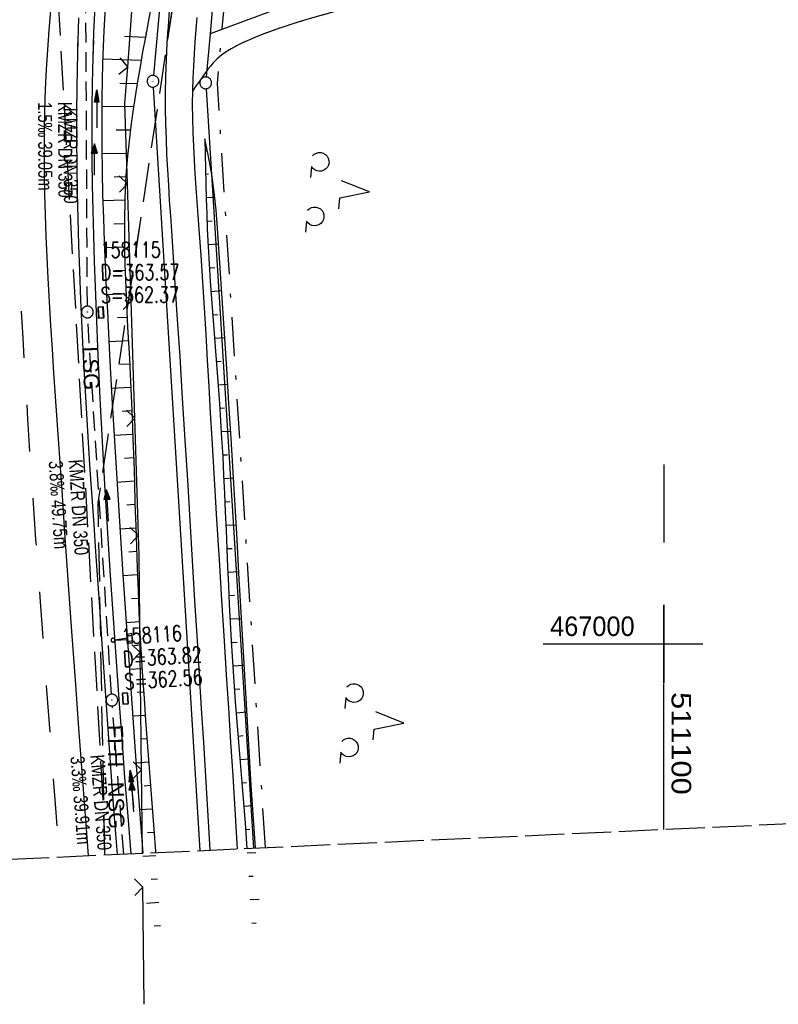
# Model space of a CAD drawing. Extents: x 510579 to 511204, y 466954 to 468018.
# Tile 3 of 48: x 511018 to 511115, y 466954 to 467080. Entities that reach past the tile are written whole.
import ezdxf

# ---------------------------------------------------------------- set-up
doc = ezdxf.new("R2010")
doc.units = 0
doc.header["$LTSCALE"] = 10
doc.header["$MEASUREMENT"] = 0
for name, pattern in [('AUSGEZOGEN', [0]), ('LT00', [0]), ('LT02', [0.4, 0.2, -0.2]), ('LT05', [0.7, 0.5, -0.2]), ('LT08', [0.42, 0.2, -0.1, 0.02, -0.1]), ('LT11', [0.3, 0.2, -0.1]), ('LT14', [0.6, 0.5, -0.1]), ('STRICHLINIE2', [0.375, 0.25, -0.125])]:
    doc.linetypes.add(name, pattern=pattern)
doc.layers.get('0').update_dxf_attribs({"linetype": 'LT00'})
for name, color, linetype in [('--EK_FBR', 1, 'LT00'), ('--EK_Halt-Pfeil', 4, 'LT00'), ('--EK_Haltung', 7, 'STRICHLINIE2'), ('--EK_Haltung-Text', 140, 'LT00'), ('--EK_Schacht-Text', 5, 'LT00'), ('--EL_DFK_AB_L', 21, 'LT00'), ('--EL_DFK_AB_P', 7, 'LT00'), ('--EL_Halt-Pfeil', 4, 'LT00'), ('--EL_Haltung', 182, 'STRICHLINIE2'), ('--EL_Haltung-Text', 182, 'LT00'), ('DFK_AB_L', 21, 'LT00'), ('DFK_AB_P', 7, 'LT00'), ('DFK_GZPKT', 250, 'LT00'), ('DFK_KATASTER', 250, 'LT00'), ('DFK_NUTZUNG', 250, 'LT00'), ('FFH', 61, 'LT05'), ('FFH_TEXT', 61, 'LT00'), ('GEMEINDEGRENZE', 3, 'LT08'), ('LSG', 61, 'LT05'), ('LSG_TEXT', 61, 'LT00'), ('NSG', 61, 'LT05'), ('NSG_TEXT', 61, 'LT00'), ('PFEIL', 140, 'AUSGEZOGEN'), ('V100_AFBR_BAB', 250, 'LT00'), ('V100_BOESCH', 250, 'LT00'), ('V100_BOSCHUNG', 250, 'LT00'), ('V100_FELDWEG', 250, 'LT11'), ('V100_GRABEN', 250, 'LT00'), ('V100_KA_PRUF', 182, 'LT00'), ('V100_LD_MARK', 250, 'LT00'), ('V100_LG_MARK', 250, 'LT02'), ('V100_RASTER', 250, 'LT00'), ('V100_SCHILD_K', 1, 'LT00'), ('V100_SINKK', 182, 'LT00'), ('V100_ZAUN', 40, 'LT00'), ('V101_AFBR_BAB', 250, 'LT00'), ('V101_BOESCH', 250, 'LT00'), ('V101_BOSCHUNG', 250, 'LT00'), ('V101_FELDWEG', 250, 'LT11'), ('V101_GRABEN', 250, 'LT00'), ('V101_KA_PRUF', 182, 'LT00'), ('V101_LD_MARK', 250, 'LT00'), ('V101_LG_MARK', 250, 'LT02'), ('V101_RASTER', 250, 'LT00'), ('V101_SCHILD_K', 1, 'LT00'), ('V101_SINKK', 182, 'LT00'), ('V101_ZAUN', 40, 'LT00')]:
    doc.layers.add(name, color=color, linetype=linetype)
doc.layers.add('-BLATT_100-RAND', color=7, linetype='LT14', plot=False)
doc.styles.add('Beschrift', font='ARIAL.TTF')
doc.styles.add('Haltungsbeschriftung', font='ARIAL.TTF', dxfattribs={"width": 0.75})
doc.styles.add('schachtbeschriftung', font='romans.shx', dxfattribs={"width": 0.75, "height": 2})
doc.styles.get("Standard").update_dxf_attribs({"font": 'ARIAL.TTF'})

# ---------------------------------------------------------------- blocks, each defined once
blk = doc.blocks.new('SYMB7010')
at = {"color": 0, "linetype": 'ByBlock'}
for points in [[(-0.031408, 0.499213), (-0.093728, 0.49134), (-0.15457, 0.475719), (-0.212975, 0.452595), (-0.268021, 0.422333), (-0.31884, 0.385411), (-0.36463, 0.342411), (-0.40467, 0.29401), (-0.438329, 0.240973), (-0.465074, 0.184136), (-0.484486, 0.124395), (-0.496256, 0.062692), (-0.5002, 0)], [(-0.5002, 0), (-0.496256, -0.062692), (-0.484486, -0.124395), (-0.465075, -0.184136), (-0.438329, -0.240973), (-0.404671, -0.29401), (-0.36463, -0.342411), (-0.31884, -0.385411), (-0.268021, -0.422333), (-0.212975, -0.452595), (-0.154571, -0.475719), (-0.093728, -0.49134), (-0.031408, -0.499213), (0.031408, -0.499213)], [(0.5002, 0), (0.496256, 0.062692), (0.484485, 0.124395), (0.465074, 0.184136), (0.438329, 0.240973), (0.40467, 0.29401), (0.36463, 0.342411), (0.31884, 0.385411), (0.268021, 0.422333), (0.212975, 0.452595), (0.15457, 0.475719), (0.093728, 0.49134), (0.031408, 0.499213), (-0.031408, 0.499213)], [(0.031408, -0.499213), (0.093728, -0.491341), (0.15457, -0.475719), (0.212975, -0.452595), (0.268021, -0.422333), (0.31884, -0.385411), (0.36463, -0.342411), (0.404671, -0.294011), (0.438329, -0.240974), (0.465075, -0.184136), (0.484486, -0.124395), (0.496256, -0.062692), (0.500201, 0)]]:
    blk.add_lwpolyline(points, dxfattribs=at)
blk = doc.blocks.new('SYMB0003')
at = {"color": 0, "linetype": 'ByBlock'}
for p, q in [((-0.015712, 0), (0.010166, 0.012015)), ((0, -0.021257), (-0.015712, 0)), ((0.010166, 0.012015), (0, -0.021257))]:
    blk.add_line(p, q, dxfattribs=at)
for points in [[(-0.031395, 0.499013), (-0.093691, 0.491144), (-0.154509, 0.475528), (-0.21289, 0.452414), (-0.267913, 0.422164), (-0.318712, 0.385257), (-0.364484, 0.342274), (-0.404509, 0.293893), (-0.438154, 0.240877), (-0.464888, 0.184062), (-0.484292, 0.124345), (-0.496058, 0.062667), (-0.5, 0)], [(-0.5, 0), (-0.496058, -0.062667), (-0.484292, -0.124345), (-0.464888, -0.184062), (-0.438154, -0.240877), (-0.404509, -0.293893), (-0.364485, -0.342274), (-0.318712, -0.385257), (-0.267914, -0.422164), (-0.21289, -0.452414), (-0.154509, -0.475529), (-0.093691, -0.491144), (-0.031395, -0.499014), (0.031395, -0.499014)], [(0.5, 0), (0.496057, 0.062667), (0.484292, 0.124345), (0.464888, 0.184062), (0.438153, 0.240877), (0.404509, 0.293893), (0.364484, 0.342274), (0.318712, 0.385257), (0.267913, 0.422164), (0.21289, 0.452414), (0.154509, 0.475528), (0.093691, 0.491144), (0.031395, 0.499013), (-0.031395, 0.499013)], [(0.031395, -0.499014), (0.093691, -0.491144), (0.154509, -0.475529), (0.21289, -0.452414), (0.267914, -0.422164), (0.318712, -0.385257), (0.364485, -0.342274), (0.404509, -0.293893), (0.438154, -0.240877), (0.464889, -0.184062), (0.484292, -0.124345), (0.496058, -0.062667), (0.5, 0)]]:
    blk.add_lwpolyline(points, dxfattribs=at)
blk = doc.blocks.new('Pfreil3')
at = {"layer": 'PFEIL'}
blk.add_hatch(color=256, dxfattribs=at).paths.add_polyline_path([(-1.55, 0.27), (-1.55, -0.27), (0, 0)])
for p, q in [((-1.55, 0), (-4.83, 0)), ((-1.55, -0.27), (-1.55, 0.27)), ((-1.55, 0.27), (0, 0)), ((0, 0), (-1.55, -0.27))]:
    blk.add_line(p, q, dxfattribs=at)
blk = doc.blocks.new('SYMB1263')
at = {"color": 0, "linetype": 'ByBlock'}
for p, q in [((0.014231, 0.098982), (-0.014231, 0.098982)), ((-0.014231, -0.098982), (0.014232, -0.098982))]:
    blk.add_line(p, q, dxfattribs=at)
for points in [[(0, 0.1), (0, 0.75), (0.18, 0.75), (0.18, 1), (-0.18, 1), (-0.18, 0.75), (0, 0.75)], [(-0.014231, 0.098982), (-0.041542, 0.090963), (-0.065486, 0.075575), (-0.084125, 0.054064), (-0.095949, 0.028173), (-0.1, 0)], [(-0.1, 0), (-0.095949, -0.028173), (-0.084125, -0.054064), (-0.065486, -0.075575), (-0.041541, -0.090963), (-0.014231, -0.098982)], [(0.1, 0), (0.095949, 0.028173), (0.084125, 0.054064), (0.065486, 0.075575), (0.041541, 0.090963), (0.014231, 0.098982)], [(0.014232, -0.098982), (0.041542, -0.090963), (0.065486, -0.075575), (0.084125, -0.054064), (0.095949, -0.028173), (0.1, 0)]]:
    blk.add_lwpolyline(points, dxfattribs=at)
blk = doc.blocks.new('SYMB0024')
at = {"color": 0, "linetype": 'ByBlock'}
for p, q in [((-0.5, 0.5), (0, 0)), ((0, 0), (0.5, 0.5))]:
    blk.add_line(p, q, dxfattribs=at)
blk = doc.blocks.new('SYMB0652')
at = {"color": 0, "linetype": 'ByBlock'}
blk.add_lwpolyline([(-0.15, -0.075), (0.15, -0.075), (0.15, 0.075), (-0.15, 0.075), (-0.15, -0.075)], dxfattribs=at)
blk = doc.blocks.new('SYMB0070')
at = {"color": 0, "linetype": 'ByBlock'}
for p, q in [((-0.5, 0), (0.2, 0)), ((0.5, 0), (0.2, 0.1)), ((0.2, 0.1), (0.2, 0)), ((0.468, 0), (0.21, 0.086)), ((0.21, 0.086), (0.21, -0.086)), ((0.21, -0.086), (0.468, 0)), ((0.22, -0.072), (0.437, 0)), ((0.23, -0.058), (0.405, 0)), ((0.24, -0.045), (0.374, 0)), ((0.342, 0), (0.25, 0.031)), ((0.25, 0.031), (0.25, -0.031)), ((0.25, -0.031), (0.342, 0)), ((0.26, -0.017), (0.31, 0)), ((0.27, -0.003), (0.279, 0))]:
    blk.add_line(p, q, dxfattribs=at)
for points in [[(0.2, 0), (0.2, -0.1), (0.5, 0)], [(0.437, 0), (0.22, 0.072), (0.22, -0.072)], [(0.405, 0), (0.23, 0.058), (0.23, -0.058)], [(0.374, 0), (0.24, 0.045), (0.24, -0.045)], [(0.31, 0), (0.26, 0.017), (0.26, -0.017)], [(0.279, 0), (0.27, 0.003), (0.27, -0.003)]]:
    blk.add_lwpolyline(points, dxfattribs=at)
blk = doc.blocks.new('SYMB7201')
at = {"color": 0, "linetype": 'ByBlock'}
for p, q in [((0, 0.385), (-0.11, 0.015)), ((-0.255, -0.385), (-0.115, -0.385)), ((0.445, -0.385), (0.585, -0.385))]:
    blk.add_line(p, q, dxfattribs=at)
for points in [[(0.25, 0.015), (0.11, 0.015), (0, 0.385)], [(-0.393816, -0.383308), (-0.416239, -0.362945), (-0.432849, -0.337617), (-0.442589, -0.308936), (-0.444836, -0.27873), (-0.439449, -0.248923), (-0.426769, -0.221415), (-0.407606, -0.197958), (-0.38318, -0.180047), (-0.355047, -0.168823), (-0.325, -0.165), (-0.294953, -0.168823), (-0.26682, -0.180047), (-0.242394, -0.197959), (-0.223231, -0.221415), (-0.210551, -0.248923), (-0.205164, -0.27873), (-0.207411, -0.308936), (-0.21715, -0.337617), (-0.233761, -0.362945), (-0.256184, -0.383308)], [(0.306185, -0.383308), (0.283761, -0.362945), (0.267151, -0.337617), (0.257411, -0.308936), (0.255164, -0.27873), (0.260552, -0.248923), (0.273231, -0.221415), (0.292394, -0.197958), (0.31682, -0.180047), (0.344953, -0.168823), (0.375, -0.165), (0.405047, -0.168823), (0.43318, -0.180047), (0.457606, -0.197959), (0.476769, -0.221415), (0.489449, -0.248923), (0.494836, -0.27873), (0.492589, -0.308936), (0.48285, -0.337617), (0.466239, -0.362945), (0.443816, -0.383308)]]:
    blk.add_lwpolyline(points, dxfattribs=at)

msp = doc.modelspace()

# ---------------------------------------------------------------- linework, layer by layer
at = {"layer": '--EK_FBR'}
for points in [[(511025.07, 467080.1), (511024.93, 467075.64), (511024.85, 467071.17), (511024.82, 467067.82), (511024.82, 467064.46), (511024.85, 467061.11), (511024.91, 467057.75), (511024.98, 467054.4), (511025.08, 467051.05), (511025.2, 467047.69), (511025.35, 467044.03), (511025.51, 467040.38), (511025.69, 467036.72), (511025.89, 467033.06), (511026.1, 467029.41), (511026.33, 467025.75), (511026.55, 467022.25), (511026.78, 467018.75), (511027.02, 467015.25), (511027.26, 467011.75), (511027.5, 467008.25), (511027.75, 467004.75), (511028, 467001.25), (511028.29, 466997), (511028.59, 466992.74), (511028.88, 466988.49), (511029.19, 466984.24), (511029.49, 466979.99), (511029.82, 466975.63), (511030.01, 466973.07)], [(511024.97, 467076.87), (511024.93, 467075.64), (511024.85, 467071.17), (511024.82, 467067.82), (511024.82, 467064.46), (511024.85, 467061.11), (511024.91, 467057.75), (511024.98, 467054.4), (511025.08, 467051.05), (511025.2, 467047.69), (511025.35, 467044.03), (511025.51, 467040.38), (511025.69, 467036.72), (511025.89, 467033.06), (511026.1, 467029.41), (511026.33, 467025.75), (511026.55, 467022.25), (511026.78, 467018.75), (511027.02, 467015.25), (511027.26, 467011.75), (511027.5, 467008.25), (511027.75, 467004.75), (511028, 467001.25), (511028.29, 466997), (511028.59, 466992.74), (511028.88, 466988.49), (511029.19, 466984.24), (511029.49, 466979.99), (511029.82, 466975.63), (511030.01, 466973.07)]]:
    msp.add_lwpolyline(points, dxfattribs=at)
at = {"layer": '--EK_Haltung'}
for p, q in [((511026.21, 467043.2), (511026.03, 467080.76)), ((511029.3, 466993.55), (511026.26, 467041.7)), ((511030.88, 466973.11), (511029.4, 466992.05))]:
    msp.add_line(p, q, dxfattribs=at)
at = {"layer": '--EL_DFK_AB_L'}
for p, q in [((511037.33, 467102.26), (511034.68, 467072.72)), ((511040.66, 466973.55), (511034.66, 467071.22))]:
    msp.add_line(p, q, dxfattribs=at)
at = {"layer": '--EL_Haltung'}
for p, q in [((511026.21, 467043.2), (511026.03, 467080.76)), ((511029.3, 466993.55), (511026.26, 467041.7)), ((511030.88, 466973.11), (511029.4, 466992.05))]:
    msp.add_line(p, q, dxfattribs=at)
at = {"layer": '-BLATT_100-RAND'}
msp.add_lwpolyline([(510578.53, 467878.41), (510620.74, 466954.37), (511204.13, 466981.02), (511161.92, 467905.06), (510578.53, 467878.41)], dxfattribs=at)
at = {"layer": 'DFK_AB_L'}
for p, q in [((511037.33, 467102.26), (511034.68, 467072.72)), ((511040.66, 466973.55), (511034.66, 467071.22))]:
    msp.add_line(p, q, dxfattribs=at)
at = {"layer": 'DFK_KATASTER'}
for p, q in [((511113.64, 467104.67), (511041.92, 467078.05)), ((511042.27, 467082.04), (511041.92, 467078.05)), ((511041.92, 467078.05), (511041.43, 467072.52)), ((511041.41, 467071.02), (511047.5, 466973.87))]:
    msp.add_line(p, q, dxfattribs=at)
at = {"layer": 'FFH', "flags": 128}
msp.add_lwpolyline([(511028.44, 466972.99), (511027.6, 467018.05), (511038.22, 467088.67), (511064.68, 467164.6), (511095.68, 467210.45), (511114.92, 467246.01), (511126.12, 467286.46), (511133.42, 467321.8), (511124.57, 467369.41), (511172.76, 467347.67), (511187.37, 467347.94)], dxfattribs=at)
at = {"layer": 'GEMEINDEGRENZE', "ltscale": 2.5, "flags": 128}
msp.add_lwpolyline([(511049, 466973.93), (511042.86, 467071.75), (511045.56, 467102.02), (511049.94, 467123.71), (511055.91, 467143.39), (511064.27, 467161.5), (511075.33, 467176.93), (511101.46, 467204.13), (511113.31, 467216.45), (511123.77, 467230.31), (511124.66, 467235.7), (511137.25, 467267.42), (511140.11, 467282.01), (511141.46, 467305.98), (511137.64, 467322.05), (511135.3, 467327.92), (511128.46, 467343.86), (511143, 467349.67), (511146.3, 467350.99), (511162.09, 467343.26), (511183.64, 467332.82), (511188.11, 467331.92)], dxfattribs=at)
at = {"layer": 'LSG', "flags": 128}
msp.add_lwpolyline([(511028.44, 466972.99), (511028.34, 466978.08), (511018.87, 467147.48), (511017.13, 467385.28), (511031.01, 467728.06), (511042.32, 467899.59)], dxfattribs=at)
at = {"layer": 'NSG', "flags": 128}
msp.add_lwpolyline([(511028.44, 466972.99), (511027.6, 467018.05), (511038.23, 467088.67), (511064.68, 467164.6), (511095.68, 467210.45), (511114.93, 467246.01), (511126.12, 467286.46), (511133.42, 467321.8), (511124.57, 467369.41), (511172.76, 467347.68), (511187.37, 467347.95)], dxfattribs=at)
at = {"layer": 'V100_AFBR_BAB'}
for points in [[(511036.69, 467081.07), (511036.54, 467078.96), (511036.4, 467076.85), (511036.3, 467074.73), (511036.22, 467072.61), (511036.19, 467070.5), (511036.19, 467068.53), (511036.22, 467066.56), (511036.28, 467064.59), (511036.36, 467062.62), (511036.46, 467060.66), (511036.58, 467058.69), (511036.7, 467056.72), (511036.84, 467054.75), (511036.97, 467052.79), (511037.33, 467047.44), (511037.68, 467042.09), (511038.03, 467036.75), (511038.36, 467031.41), (511038.69, 467026.06), (511039.01, 467020.93), (511039.32, 467015.79), (511039.63, 467010.66), (511039.94, 467005.52), (511040.25, 467000.39), (511040.52, 466996.05), (511040.79, 466991.71), (511041.06, 466987.38), (511041.33, 466983.04), (511041.6, 466978.7), (511041.86, 466974.36), (511041.91, 466973.61)], [(511025.07, 467080.1), (511024.93, 467075.64), (511024.85, 467071.17), (511024.82, 467067.82), (511024.82, 467064.46), (511024.85, 467061.11), (511024.91, 467057.75), (511024.98, 467054.4), (511025.08, 467051.05), (511025.2, 467047.69), (511025.35, 467044.03), (511025.51, 467040.38), (511025.69, 467036.72), (511025.89, 467033.06), (511026.1, 467029.41), (511026.33, 467025.75), (511026.55, 467022.25), (511026.78, 467018.75), (511027.02, 467015.25), (511027.26, 467011.75), (511027.5, 467008.25), (511027.75, 467004.75), (511028, 467001.25), (511028.29, 466997), (511028.59, 466992.74), (511028.88, 466988.49), (511029.19, 466984.24), (511029.49, 466979.99), (511029.82, 466975.63), (511030.01, 466973.07)], [(511045.44, 466973.77), (511045.4, 466974.47), (511045.14, 466978.79), (511044.87, 466983.11), (511044.59, 466987.43), (511044.32, 466991.76), (511044.04, 466996.08), (511043.76, 467000.4), (511043.44, 467005.57), (511043.11, 467010.73), (511042.79, 467015.89), (511042.48, 467021.06), (511042.17, 467026.22), (511041.98, 467029.57), (511041.79, 467032.92), (511041.6, 467036.27), (511041.4, 467039.62), (511041.2, 467042.97), (511040.99, 467046.32), (511040.77, 467049.67), (511040.53, 467053.03), (511040.4, 467054.8), (511040.27, 467056.58), (511040.14, 467058.36), (511040.02, 467060.13), (511039.91, 467061.91), (511039.82, 467063.69), (511039.75, 467065.47), (511039.71, 467067.24), (511039.69, 467069.02), (511039.71, 467070.79), (511039.75, 467072.35), (511039.82, 467073.91), (511039.91, 467075.47), (511040.01, 467077.03), (511040.13, 467078.59), (511040.25, 467080.15)]]:
    msp.add_lwpolyline(points, dxfattribs=at)
at = {"layer": 'V100_BOESCH'}
for points in [[(511034.33, 467081.43), (511033.98, 467079.53), (511033.64, 467077.63), (511033.29, 467075.73), (511032.96, 467073.83), (511032.63, 467071.93), (511032.32, 467070.02), (511032.04, 467068.12), (511031.78, 467066.21), (511031.55, 467064.31), (511031.35, 467062.4), (511031.19, 467060.48), (511031.07, 467058.5), (511030.99, 467056.5), (511030.95, 467054.51), (511030.95, 467052.51), (511030.97, 467050.51), (511031.02, 467048.51), (511031.09, 467046.51), (511031.17, 467044.51), (511031.27, 467042.51), (511031.37, 467040.5), (511031.48, 467038.5), (511031.59, 467036.49), (511031.69, 467034.49), (511031.82, 467031.72), (511031.94, 467028.96), (511032.04, 467026.19), (511032.14, 467023.43), (511032.23, 467020.67), (511032.31, 467017.9), (511032.4, 467015.14), (511032.49, 467012.38), (511032.59, 467009.63), (511032.7, 467006.87), (511032.82, 467004.11), (511032.95, 467001.35), (511033.11, 466998.57), (511033.28, 466995.78), (511033.47, 466992.99), (511033.66, 466990.21), (511033.87, 466987.42), (511034.08, 466984.63), (511034.29, 466981.85), (511034.5, 466979.06), (511034.71, 466976.28), (511034.92, 466973.49), (511034.93, 466973.29)], [(511041.25, 467064.6), (511041.28, 467062.68), (511041.32, 467060.76), (511041.37, 467058.84), (511041.42, 467056.93), (511041.49, 467055.01), (511041.56, 467053.09), (511041.67, 467050.85), (511041.8, 467048.62), (511041.94, 467046.39), (511042.09, 467044.15), (511042.26, 467041.92), (511042.43, 467039.69), (511042.6, 467037.46), (511042.77, 467035.23), (511042.94, 467033), (511043.11, 467030.76), (511043.26, 467028.53), (511043.4, 467026.3), (511043.54, 467023.94), (511043.66, 467021.59), (511043.77, 467019.23), (511043.87, 467016.88), (511043.97, 467014.52), (511044.06, 467012.16), (511044.16, 467009.81), (511044.26, 467007.45), (511044.37, 467005.09), (511044.49, 467002.74), (511044.62, 467000.38), (511044.78, 466997.79), (511044.96, 466995.2), (511045.15, 466992.61), (511045.35, 466990.01), (511045.56, 466987.42), (511045.77, 466984.83), (511045.98, 466982.24), (511046.19, 466979.65), (511046.4, 466977.06), (511046.59, 466974.47), (511046.63, 466973.83)], [(511047.74, 466973.88), (511047.69, 466974.5), (511047.44, 466978.2), (511047.2, 466981.9), (511046.96, 466985.6), (511046.74, 466989.3), (511046.52, 466993.01), (511046.31, 466996.71), (511046.1, 467000.41), (511045.86, 467004.72), (511045.61, 467009.03), (511045.37, 467013.34), (511045.12, 467017.65), (511044.87, 467021.95), (511044.61, 467026.26), (511044.34, 467030.75), (511044.05, 467035.23), (511043.77, 467039.72), (511043.47, 467044.2), (511043.18, 467048.68), (511042.89, 467053.17), (511042.71, 467055.47), (511042.46, 467057.77), (511042.13, 467060.06), (511041.73, 467062.34), (511041.25, 467064.6)]]:
    msp.add_lwpolyline(points, dxfattribs=at)
at = {"layer": 'V100_BOSCHUNG'}
for p, q in [((511030.96, 467077.74), (511033.63, 467077.61)), ((511028.17, 467074.83), (511033.1, 467074.66)), ((511030.35, 467071.75), (511032.59, 467071.7)), ((511028.05, 467068.77), (511032.13, 467068.73)), ((511029.88, 467065.75), (511031.72, 467065.76)), ((511028.07, 467062.73), (511031.39, 467062.77)), ((511041.27, 467063.1), (511041.57, 467063.11)), ((511029.63, 467059.75), (511031.14, 467059.78)), ((511041.34, 467060.1), (511041.73, 467060.11)), ((511041.42, 467057.1), (511042.53, 467057.14)), ((511028.2, 467056.71), (511031, 467056.79)), ((511029.62, 467053.74), (511030.95, 467053.79)), ((511041.52, 467054.09), (511042.17, 467054.12)), ((511028.4, 467050.69), (511030.97, 467050.79)), ((511041.66, 467051.09), (511043.02, 467051.17)), ((511041.83, 467048.09), (511042.52, 467048.14)), ((511029.79, 467047.75), (511031.04, 467047.8)), ((511028.67, 467044.69), (511031.16, 467044.81)), ((511042.03, 467045.09), (511043.41, 467045.19)), ((511042.24, 467042.1), (511042.92, 467042.15)), ((511030.06, 467041.75), (511031.3, 467041.81)), ((511028.97, 467038.69), (511031.47, 467038.82)), ((511042.47, 467039.1), (511043.8, 467039.21)), ((511030.38, 467035.76), (511031.63, 467035.82)), ((511042.7, 467036.11), (511043.35, 467036.16)), ((511042.93, 467033.12), (511044.18, 467033.22)), ((511029.29, 467032.7), (511031.77, 467032.83)), ((511030.68, 467029.77), (511031.9, 467029.84)), ((511043.15, 467030.13), (511043.76, 467030.18)), ((511029.64, 467026.7), (511032.02, 467026.84)), ((511043.35, 467027.15), (511044.55, 467027.22)), ((511043.53, 467024.16), (511044.13, 467024.19)), ((511030.97, 467023.77), (511032.12, 467023.85)), ((511030, 467020.7), (511032.22, 467020.85)), ((511043.68, 467021.17), (511044.91, 467021.22)), ((511043.82, 467018.17), (511044.45, 467018.2)), ((511031.25, 467017.78), (511032.31, 467017.85)), ((511030.37, 467014.72), (511032.41, 467014.85)), ((511043.94, 467015.18), (511045.26, 467015.23)), ((511031.54, 467011.79), (511032.51, 467011.85)), ((511044.06, 467012.18), (511044.75, 467012.21)), ((511044.19, 467009.18), (511045.6, 467009.24)), ((511030.76, 467008.73), (511032.62, 467008.85)), ((511031.85, 467005.79), (511032.74, 467005.85)), ((511044.32, 467006.18), (511045.04, 467006.21)), ((511031.17, 467002.74), (511032.88, 467002.86)), ((511044.47, 467003.18), (511045.94, 467003.26)), ((511032.2, 466999.8), (511033.03, 466999.86)), ((511044.63, 467000.18), (511045.37, 467000.22)), ((511031.58, 466996.76), (511033.21, 466996.86)), ((511044.82, 466997.18), (511046.28, 466997.27)), ((511045.03, 466994.18), (511045.74, 466994.23)), ((511032.6, 466993.82), (511033.41, 466993.87)), ((511032.01, 466990.77), (511033.61, 466990.88)), ((511045.26, 466991.19), (511046.62, 466991.29)), ((511033.03, 466987.83), (511033.83, 466987.89)), ((511045.5, 466988.2), (511046.15, 466988.25)), ((511045.74, 466985.21), (511046.98, 466985.3)), ((511032.44, 466984.79), (511034.06, 466984.89)), ((511033.47, 466981.85), (511034.29, 466981.9)), ((511045.99, 466982.22), (511046.58, 466982.26)), ((511032.88, 466978.8), (511034.51, 466978.91)), ((511046.23, 466979.23), (511047.37, 466979.31)), ((511033.92, 466975.87), (511034.74, 466975.92)), ((511046.46, 466976.24), (511047.01, 466976.28))]:
    msp.add_line(p, q, dxfattribs=at)
at = {"layer": 'V100_FELDWEG', "flags": 128}
msp.add_lwpolyline([(511108.27, 467099.77), (511106.24, 467098.91), (511104.22, 467098.05), (511102.19, 467097.2), (511100.16, 467096.36), (511098.12, 467095.54), (511096.08, 467094.73), (511094.03, 467093.94), (511092.43, 467093.34), (511090.83, 467092.75), (511089.23, 467092.17), (511087.63, 467091.6), (511086.02, 467091.02), (511084.42, 467090.45), (511082.81, 467089.86), (511081.21, 467089.27), (511079.51, 467088.63), (511077.82, 467087.97), (511076.12, 467087.31), (511074.42, 467086.65), (511072.73, 467085.99), (511071.03, 467085.34), (511069.34, 467084.69), (511067.63, 467084.05), (511065.93, 467083.44), (511064.22, 467082.84), (511062.5, 467082.27), (511060.77, 467081.73), (511059.49, 467081.34), (511058.2, 467080.97), (511056.91, 467080.61), (511055.62, 467080.24), (511054.32, 467079.87), (511053.04, 467079.48), (511051.75, 467079.08), (511050.47, 467078.65), (511049.19, 467078.19), (511047.93, 467077.69), (511046.67, 467077.16), (511045.98, 467076.84), (511045.3, 467076.5), (511044.63, 467076.13), (511044, 467075.74), (511043.39, 467075.31), (511042.82, 467074.83), (511042.3, 467074.31), (511041.96, 467073.91), (511041.64, 467073.5), (511041.34, 467073.08), (511041.03, 467072.65), (511040.59, 467072.02), (511040.15, 467071.41), (511039.71, 467070.79)], dxfattribs=at)
at = {"layer": 'V100_GRABEN'}
for points in [[(511031.8, 466973.15), (511031.42, 466977.93), (511031.03, 466982.91), (511030.65, 466987.89), (511030.28, 466992.88), (511029.88, 466998.37), (511029.5, 467003.87), (511029.13, 467009.37), (511028.79, 467014.87), (511028.46, 467020.38), (511028.16, 467025.88), (511027.87, 467031.39), (511027.61, 467036.9), (511027.38, 467042.41), (511027.25, 467045.67), (511027.13, 467048.92), (511027.03, 467052.18), (511026.94, 467055.44), (511026.88, 467058.7), (511026.83, 467061.96), (511026.81, 467065.21), (511026.82, 467068.47), (511026.87, 467071.72), (511026.94, 467074.98), (511027.05, 467078.23), (511027.2, 467081.48)], [(511028.49, 467081.41), (511028.32, 467078.42), (511028.2, 467075.43), (511028.11, 467072.44), (511028.06, 467069.45), (511028.05, 467066.45), (511028.06, 467063.45), (511028.11, 467060.46), (511028.17, 467057.46), (511028.27, 467054.46), (511028.37, 467051.46), (511028.5, 467048.46), (511028.63, 467045.47), (511028.78, 467042.47), (511029.06, 467036.96), (511029.36, 467031.46), (511029.68, 467025.96), (511030.01, 467020.46), (511030.36, 467014.97), (511030.71, 467009.47), (511031.08, 467003.98), (511031.46, 466998.49), (511031.85, 466993), (511032.42, 466985.02), (511033.01, 466977.05), (511033.3, 466973.22)]]:
    msp.add_lwpolyline(points, dxfattribs=at)
at = {"layer": 'V100_LD_MARK'}
msp.add_lwpolyline([(511026.35, 466972.9), (511026.05, 466976.87), (511025.59, 466983.05), (511025.13, 466989.22), (511024.68, 466995.39), (511024.24, 467001.57), (511023.81, 467007.58), (511023.39, 467013.59), (511022.97, 467019.6), (511022.55, 467025.6), (511022.34, 467028.63), (511022.13, 467031.66), (511021.93, 467034.68), (511021.73, 467037.71), (511021.54, 467040.73), (511021.36, 467043.76), (511021.2, 467046.79), (511021.07, 467049.48), (511020.95, 467052.16), (511020.86, 467054.85), (511020.78, 467057.54), (511020.73, 467060.22), (511020.71, 467062.91), (511020.73, 467065.59), (511020.78, 467068.28), (511020.87, 467070.96), (511020.99, 467073.48), (511021.15, 467076.01), (511021.33, 467078.53), (511021.55, 467081.04)], dxfattribs=at)
at = {"layer": 'V100_LG_MARK', "ltscale": 3, "flags": 128}
msp.add_lwpolyline([(511017.75, 467042.57), (511017.95, 467039.12), (511018.15, 467035.67), (511018.36, 467032.21), (511018.57, 467028.76), (511018.78, 467025.31), (511019.04, 467021.32), (511019.31, 467017.33), (511019.59, 467013.34), (511019.87, 467009.35), (511020.16, 467005.36), (511020.46, 467001.37), (511021, 466994.09), (511021.54, 466986.8), (511022.09, 466979.52), (511022.51, 466974.11), (511022.61, 466972.73)], dxfattribs=at)
at = {"layer": 'V100_RASTER'}
for p, q in [((511100, 466995), (511100, 467005)), ((511095, 467000), (511105, 467000)), ((511100, 466976.26), (511100, 466994.92))]:
    msp.add_line(p, q, dxfattribs=at)
at = {"layer": 'V100_ZAUN'}
for p, q in [((511031.38, 467073.84), (511032.47, 467088.8)), ((511031.82, 467043.86), (511031.35, 467058.85)), ((511032.29, 467028.87), (511031.82, 467043.86)), ((511032.75, 467013.88), (511032.29, 467028.87)), ((511033.14, 466983.88), (511032.97, 466998.88)), ((511033.26, 466973.21), (511033.14, 466983.88))]:
    msp.add_line(p, q, dxfattribs=at)
for points in [[(511031.35, 467058.85), (511031.03, 467069.11), (511031.38, 467073.84)], [(511032.97, 466998.88), (511032.83, 467011.36), (511032.75, 467013.88)]]:
    msp.add_lwpolyline(points, dxfattribs=at)
at = {"layer": 'V101_AFBR_BAB'}
for points in [[(511036.52, 467078.68), (511036.4, 467076.85), (511036.3, 467074.73), (511036.22, 467072.61), (511036.19, 467070.5), (511036.19, 467068.53), (511036.22, 467066.56), (511036.28, 467064.59), (511036.36, 467062.62), (511036.46, 467060.66), (511036.58, 467058.69), (511036.7, 467056.72), (511036.84, 467054.75), (511036.97, 467052.79), (511037.33, 467047.44), (511037.68, 467042.09), (511038.03, 467036.75), (511038.36, 467031.41), (511038.69, 467026.06), (511039.01, 467020.93), (511039.32, 467015.79), (511039.63, 467010.66), (511039.94, 467005.52), (511040.25, 467000.39), (511040.52, 466996.05), (511040.79, 466991.71), (511041.06, 466987.38), (511041.33, 466983.04), (511041.6, 466978.7), (511041.86, 466974.36), (511041.91, 466973.61)], [(511045.44, 466973.77), (511045.4, 466974.47), (511045.14, 466978.79), (511044.87, 466983.11), (511044.59, 466987.43), (511044.32, 466991.76), (511044.04, 466996.08), (511043.76, 467000.4), (511043.44, 467005.57), (511043.11, 467010.73), (511042.79, 467015.89), (511042.48, 467021.06), (511042.17, 467026.22), (511041.98, 467029.57), (511041.79, 467032.92), (511041.6, 467036.27), (511041.4, 467039.62), (511041.2, 467042.97), (511040.99, 467046.32), (511040.77, 467049.67), (511040.53, 467053.03), (511040.4, 467054.8), (511040.27, 467056.58), (511040.14, 467058.36), (511040.02, 467060.13), (511039.91, 467061.91), (511039.82, 467063.69), (511039.75, 467065.47), (511039.71, 467067.24), (511039.69, 467069.02), (511039.71, 467070.79), (511039.75, 467072.35), (511039.82, 467073.91), (511039.91, 467075.47), (511040.01, 467077.03), (511040.13, 467078.59), (511040.18, 467079.25)], [(511024.97, 467076.87), (511024.93, 467075.64), (511024.85, 467071.17), (511024.82, 467067.82), (511024.82, 467064.46), (511024.85, 467061.11), (511024.91, 467057.75), (511024.98, 467054.4), (511025.08, 467051.05), (511025.2, 467047.69), (511025.35, 467044.03), (511025.51, 467040.38), (511025.69, 467036.72), (511025.89, 467033.06), (511026.1, 467029.41), (511026.33, 467025.75), (511026.55, 467022.25), (511026.78, 467018.75), (511027.02, 467015.25), (511027.26, 467011.75), (511027.5, 467008.25), (511027.75, 467004.75), (511028, 467001.25), (511028.29, 466997), (511028.59, 466992.74), (511028.88, 466988.49), (511029.19, 466984.24), (511029.49, 466979.99), (511029.82, 466975.63), (511030.01, 466973.07)]]:
    msp.add_lwpolyline(points, dxfattribs=at)
at = {"layer": 'V101_BOESCH'}
for points in [[(511033.75, 467078.24), (511033.64, 467077.63), (511033.29, 467075.73), (511032.96, 467073.83), (511032.63, 467071.93), (511032.32, 467070.02), (511032.04, 467068.12), (511031.78, 467066.21), (511031.55, 467064.31), (511031.35, 467062.4), (511031.19, 467060.48), (511031.07, 467058.5), (511030.99, 467056.5), (511030.95, 467054.51), (511030.95, 467052.51), (511030.97, 467050.51), (511031.02, 467048.51), (511031.09, 467046.51), (511031.17, 467044.51), (511031.27, 467042.51), (511031.37, 467040.5), (511031.48, 467038.5), (511031.59, 467036.49), (511031.69, 467034.49), (511031.82, 467031.72), (511031.94, 467028.96), (511032.04, 467026.19), (511032.14, 467023.43), (511032.23, 467020.67), (511032.31, 467017.9), (511032.4, 467015.14), (511032.49, 467012.38), (511032.59, 467009.63), (511032.7, 467006.87), (511032.82, 467004.11), (511032.95, 467001.35), (511033.11, 466998.57), (511033.28, 466995.78), (511033.47, 466992.99), (511033.66, 466990.21), (511033.87, 466987.42), (511034.08, 466984.63), (511034.29, 466981.85), (511034.5, 466979.06), (511034.71, 466976.28), (511034.92, 466973.49), (511034.93, 466973.29)], [(511041.25, 467064.6), (511041.28, 467062.68), (511041.32, 467060.76), (511041.37, 467058.84), (511041.42, 467056.93), (511041.49, 467055.01), (511041.56, 467053.09), (511041.67, 467050.85), (511041.8, 467048.62), (511041.94, 467046.39), (511042.09, 467044.15), (511042.26, 467041.92), (511042.43, 467039.69), (511042.6, 467037.46), (511042.77, 467035.23), (511042.94, 467033), (511043.11, 467030.76), (511043.26, 467028.53), (511043.4, 467026.3), (511043.54, 467023.94), (511043.66, 467021.59), (511043.77, 467019.23), (511043.87, 467016.88), (511043.97, 467014.52), (511044.06, 467012.16), (511044.16, 467009.81), (511044.26, 467007.45), (511044.37, 467005.09), (511044.49, 467002.74), (511044.62, 467000.38), (511044.78, 466997.79), (511044.96, 466995.2), (511045.15, 466992.61), (511045.35, 466990.01), (511045.56, 466987.42), (511045.77, 466984.83), (511045.98, 466982.24), (511046.19, 466979.65), (511046.4, 466977.06), (511046.59, 466974.47), (511046.63, 466973.83)], [(511047.74, 466973.88), (511047.69, 466974.5), (511047.44, 466978.2), (511047.2, 466981.9), (511046.96, 466985.6), (511046.74, 466989.3), (511046.52, 466993.01), (511046.31, 466996.71), (511046.1, 467000.41), (511045.86, 467004.72), (511045.61, 467009.03), (511045.37, 467013.34), (511045.12, 467017.65), (511044.87, 467021.95), (511044.61, 467026.26), (511044.34, 467030.75), (511044.05, 467035.23), (511043.77, 467039.72), (511043.47, 467044.2), (511043.18, 467048.68), (511042.89, 467053.17), (511042.71, 467055.47), (511042.46, 467057.77), (511042.13, 467060.06), (511041.73, 467062.34), (511041.25, 467064.6)]]:
    msp.add_lwpolyline(points, dxfattribs=at)
at = {"layer": 'V101_BOSCHUNG'}
for p, q in [((511030.96, 467077.74), (511033.63, 467077.61)), ((511028.17, 467074.83), (511033.1, 467074.66)), ((511030.35, 467071.75), (511032.59, 467071.7)), ((511028.05, 467068.77), (511032.13, 467068.73)), ((511029.88, 467065.75), (511031.72, 467065.76)), ((511028.07, 467062.73), (511031.39, 467062.77)), ((511041.27, 467063.1), (511041.57, 467063.11)), ((511029.63, 467059.75), (511031.14, 467059.78)), ((511041.34, 467060.1), (511041.73, 467060.11)), ((511041.42, 467057.1), (511042.53, 467057.14)), ((511028.2, 467056.71), (511031, 467056.79)), ((511029.62, 467053.74), (511030.95, 467053.79)), ((511041.52, 467054.09), (511042.17, 467054.12)), ((511028.4, 467050.69), (511030.97, 467050.79)), ((511041.66, 467051.09), (511043.02, 467051.17)), ((511041.83, 467048.09), (511042.52, 467048.14)), ((511029.79, 467047.75), (511031.04, 467047.8)), ((511028.67, 467044.69), (511031.16, 467044.81)), ((511042.03, 467045.09), (511043.41, 467045.19)), ((511042.24, 467042.1), (511042.92, 467042.15)), ((511030.06, 467041.75), (511031.3, 467041.81)), ((511028.97, 467038.69), (511031.47, 467038.82)), ((511042.47, 467039.1), (511043.8, 467039.21)), ((511030.38, 467035.76), (511031.63, 467035.82)), ((511042.7, 467036.11), (511043.35, 467036.16)), ((511042.93, 467033.12), (511044.18, 467033.22)), ((511029.29, 467032.7), (511031.77, 467032.83)), ((511030.68, 467029.77), (511031.9, 467029.84)), ((511043.15, 467030.13), (511043.76, 467030.18)), ((511029.64, 467026.7), (511032.02, 467026.84)), ((511043.35, 467027.15), (511044.55, 467027.22)), ((511043.53, 467024.16), (511044.13, 467024.19)), ((511030.97, 467023.77), (511032.12, 467023.85)), ((511030, 467020.7), (511032.22, 467020.85)), ((511043.68, 467021.17), (511044.91, 467021.22)), ((511043.82, 467018.17), (511044.45, 467018.2)), ((511031.25, 467017.78), (511032.31, 467017.85)), ((511030.37, 467014.72), (511032.41, 467014.85)), ((511043.94, 467015.18), (511045.26, 467015.23)), ((511031.54, 467011.79), (511032.51, 467011.85)), ((511044.06, 467012.18), (511044.75, 467012.21)), ((511044.19, 467009.18), (511045.6, 467009.24)), ((511030.76, 467008.73), (511032.62, 467008.85)), ((511031.85, 467005.79), (511032.74, 467005.85)), ((511044.32, 467006.18), (511045.04, 467006.21)), ((511031.17, 467002.74), (511032.88, 467002.86)), ((511044.47, 467003.18), (511045.94, 467003.26)), ((511032.2, 466999.8), (511033.03, 466999.86)), ((511044.63, 467000.18), (511045.37, 467000.22)), ((511031.58, 466996.76), (511033.21, 466996.86)), ((511044.82, 466997.18), (511046.28, 466997.27)), ((511045.03, 466994.18), (511045.74, 466994.23)), ((511032.6, 466993.82), (511033.41, 466993.87)), ((511032.01, 466990.77), (511033.61, 466990.88)), ((511045.26, 466991.19), (511046.62, 466991.29)), ((511033.03, 466987.83), (511033.83, 466987.89)), ((511045.5, 466988.2), (511046.15, 466988.25)), ((511045.74, 466985.21), (511046.98, 466985.3)), ((511032.44, 466984.79), (511034.06, 466984.89)), ((511033.47, 466981.85), (511034.29, 466981.9)), ((511045.99, 466982.22), (511046.58, 466982.26)), ((511032.88, 466978.8), (511034.51, 466978.91)), ((511046.23, 466979.23), (511047.37, 466979.31)), ((511033.92, 466975.87), (511034.74, 466975.92)), ((511046.46, 466976.24), (511047.01, 466976.28)), ((511033.32, 466972.82), (511034.96, 466972.93)), ((511046.68, 466973.25), (511047.78, 466973.32)), ((511046.88, 466970.26), (511047.44, 466970.29)), ((511034.36, 466969.88), (511035.17, 466969.94)), ((511033.78, 466966.83), (511035.37, 466966.95)), ((511047.07, 466967.27), (511048.22, 466967.33)), ((511034.78, 466963.9), (511035.56, 466963.96)), ((511047.25, 466964.27), (511047.84, 466964.31))]:
    msp.add_line(p, q, dxfattribs=at)
at = {"layer": 'V101_FELDWEG', "flags": 128}
msp.add_lwpolyline([(511065.13, 467083.16), (511064.22, 467082.84), (511062.5, 467082.27), (511060.77, 467081.73), (511059.49, 467081.34), (511058.2, 467080.97), (511056.91, 467080.61), (511055.62, 467080.24), (511054.32, 467079.87), (511053.04, 467079.48), (511051.75, 467079.08), (511050.47, 467078.65), (511049.19, 467078.19), (511047.93, 467077.69), (511046.67, 467077.16), (511045.98, 467076.84), (511045.3, 467076.5), (511044.63, 467076.13), (511044, 467075.74), (511043.39, 467075.31), (511042.82, 467074.83), (511042.3, 467074.31), (511041.96, 467073.91), (511041.64, 467073.5), (511041.34, 467073.08), (511041.03, 467072.65), (511040.59, 467072.02), (511040.15, 467071.41), (511039.71, 467070.79)], dxfattribs=at)
at = {"layer": 'V101_GRABEN'}
for points in [[(511031.8, 466973.15), (511031.42, 466977.93), (511031.03, 466982.91), (511030.65, 466987.89), (511030.28, 466992.88), (511029.88, 466998.37), (511029.5, 467003.87), (511029.13, 467009.37), (511028.79, 467014.87), (511028.46, 467020.38), (511028.16, 467025.88), (511027.87, 467031.39), (511027.61, 467036.9), (511027.38, 467042.41), (511027.25, 467045.67), (511027.13, 467048.92), (511027.03, 467052.18), (511026.94, 467055.44), (511026.88, 467058.7), (511026.83, 467061.96), (511026.81, 467065.21), (511026.82, 467068.47), (511026.87, 467071.72), (511026.94, 467074.98), (511027.02, 467077.19)], [(511028.28, 467077.39), (511028.2, 467075.43), (511028.11, 467072.44), (511028.06, 467069.45), (511028.05, 467066.45), (511028.06, 467063.45), (511028.11, 467060.46), (511028.17, 467057.46), (511028.27, 467054.46), (511028.37, 467051.46), (511028.5, 467048.46), (511028.63, 467045.47), (511028.78, 467042.47), (511029.06, 467036.96), (511029.36, 467031.46), (511029.68, 467025.96), (511030.01, 467020.46), (511030.36, 467014.97), (511030.71, 467009.47), (511031.08, 467003.98), (511031.46, 466998.49), (511031.85, 466993), (511032.42, 466985.02), (511033.01, 466977.05), (511033.3, 466973.22)]]:
    msp.add_lwpolyline(points, dxfattribs=at)
at = {"layer": 'V101_LD_MARK'}
msp.add_lwpolyline([(511026.35, 466972.9), (511026.05, 466976.87), (511025.59, 466983.05), (511025.13, 466989.22), (511024.68, 466995.39), (511024.24, 467001.57), (511023.81, 467007.58), (511023.39, 467013.59), (511022.97, 467019.6), (511022.55, 467025.6), (511022.34, 467028.63), (511022.13, 467031.66), (511021.93, 467034.68), (511021.73, 467037.71), (511021.54, 467040.73), (511021.36, 467043.76), (511021.2, 467046.79), (511021.07, 467049.48), (511020.95, 467052.16), (511020.86, 467054.85), (511020.78, 467057.54), (511020.73, 467060.22), (511020.71, 467062.91), (511020.73, 467065.59), (511020.78, 467068.28), (511020.87, 467070.96), (511020.99, 467073.48), (511021.15, 467076.01), (511021.17, 467076.27)], dxfattribs=at)
at = {"layer": 'V101_LG_MARK', "ltscale": 3, "flags": 128}
msp.add_lwpolyline([(511017.75, 467042.57), (511017.95, 467039.12), (511018.15, 467035.67), (511018.36, 467032.21), (511018.57, 467028.76), (511018.78, 467025.31), (511019.04, 467021.32), (511019.31, 467017.33), (511019.59, 467013.34), (511019.87, 467009.35), (511020.16, 467005.36), (511020.46, 467001.37), (511021, 466994.09), (511021.54, 466986.8), (511022.09, 466979.52), (511022.51, 466974.11), (511022.61, 466972.73)], dxfattribs=at)
at = {"layer": 'V101_RASTER'}
for p, q in [((511100, 467022.96), (511100, 467012.96)), ((511100, 467005), (511100, 466995)), ((511084.55, 467000), (511103.6, 467000))]:
    msp.add_line(p, q, dxfattribs=at)
at = {"layer": 'V101_ZAUN'}
for p, q in [((511031.38, 467073.84), (511031.68, 467077.92)), ((511031.82, 467043.86), (511031.35, 467058.85)), ((511032.29, 467028.87), (511031.82, 467043.86)), ((511032.75, 467013.88), (511032.29, 467028.87)), ((511033.14, 466983.88), (511032.97, 466998.88)), ((511033.26, 466973.21), (511033.14, 466983.88)), ((511033.48, 466953.88), (511033.31, 466968.88))]:
    msp.add_line(p, q, dxfattribs=at)
for points in [[(511031.35, 467058.85), (511031.03, 467069.11), (511031.38, 467073.84)], [(511032.97, 466998.88), (511032.83, 467011.36), (511032.75, 467013.88)]]:
    msp.add_lwpolyline(points, dxfattribs=at)

# ---------------------------------------------------------------- block references
at = {"layer": '--EK_Halt-Pfeil', "yscale": 4, "zscale": 4}
for p, xscale, rotation in [((511027.12, 467061.98), 3.99999999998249, 90.27020000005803), ((511028.78, 467017.69), 4.000000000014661, 93.61426000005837), ((511032, 466980.51), 4.000000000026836, 94.45374000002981)]:
    msp.add_blockref('SYMB0070', p, dxfattribs=dict(at, xscale=xscale, rotation=rotation))
at = {"layer": '--EL_DFK_AB_P', "xscale": 1.500000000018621, "yscale": 1.5, "zscale": 1.5, "rotation": 264.7377099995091}
msp.add_blockref('SYMB0003', (511034.61, 467071.97), dxfattribs=at)
at = {"layer": '--EL_Halt-Pfeil', "yscale": 4, "zscale": 4}
for p, xscale, rotation in [((511027.12, 467061.98), 3.99999999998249, 90.27020000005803), ((511028.78, 467017.69), 4.000000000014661, 93.61426000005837), ((511032, 466980.51), 4.000000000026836, 94.45374000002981)]:
    msp.add_blockref('SYMB0070', p, dxfattribs=dict(at, xscale=xscale, rotation=rotation))
at = {"layer": 'DFK_AB_P', "xscale": 1.500000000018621, "yscale": 1.5, "zscale": 1.5, "rotation": 264.7377099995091}
msp.add_blockref('SYMB0003', (511034.61, 467071.97), dxfattribs=at)
at = {"layer": 'DFK_GZPKT', "xscale": 1.500000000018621, "yscale": 1.5, "zscale": 1.5, "rotation": 264.7377099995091}
msp.add_blockref('SYMB7010', (511041.36, 467071.77), dxfattribs=at)
at = {"layer": 'DFK_NUTZUNG', "xscale": 10.00000000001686, "yscale": 10, "zscale": 10, "rotation": 264.7377100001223}
for p in [(511058.49, 467058.16), (511062.88, 466990.21)]:
    msp.add_blockref('SYMB7201', p, dxfattribs=at)
at = {"layer": 'PFEIL'}
for p, rotation in [((511027.42, 467070.86), 89.83559954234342), ((511031.69, 466983.85), 95.28598413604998)]:
    msp.add_blockref('Pfreil3', p, dxfattribs=dict(at, rotation=rotation))
at = {"layer": 'V100_KA_PRUF', "xscale": 1.499999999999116, "yscale": 1.5, "zscale": 1.5, "rotation": 272.6154099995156}
for p in [(511026.21, 467042.45), (511029.35, 466992.8)]:
    msp.add_blockref('SYMB0003', p, dxfattribs=at)
at = {"layer": 'V100_SCHILD_K', "xscale": 2.499999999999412, "yscale": 2.5, "zscale": 2.5, "rotation": 272.6154099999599}
msp.add_blockref('SYMB1263', (511029.49, 467000.47), dxfattribs=at)
at = {"layer": 'V100_SINKK', "xscale": 4.500000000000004, "yscale": 4.5, "zscale": 4.5, "rotation": 272.615410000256}
for p in [(511027.98, 467042.41), (511031.09, 466993.01)]:
    msp.add_blockref('SYMB0652', p, dxfattribs=at)
at = {"layer": 'V100_ZAUN', "yscale": 2.099999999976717, "zscale": 2.1}
for p, xscale, rotation in [((511031.38, 467073.84), 2.099999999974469, 85.82220999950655), ((511031.35, 467058.85), 2.099999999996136, 91.78655000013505), ((511031.82, 467043.86), 2.099999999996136, 91.78655000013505), ((511032.29, 467028.87), 2.099999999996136, 91.78655000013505), ((511032.75, 467013.88), 2.099999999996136, 91.78655000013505), ((511032.97, 466998.88), 2.099999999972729, 90.64265000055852), ((511033.14, 466983.88), 2.099999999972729, 90.64265000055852)]:
    msp.add_blockref('SYMB0024', p, dxfattribs=dict(at, xscale=xscale, rotation=rotation))
at = {"layer": 'V101_KA_PRUF', "xscale": 1.49999999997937, "yscale": 1.5, "zscale": 1.5, "rotation": 278.9019099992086}
for p in [(511026.21, 467042.45), (511029.35, 466992.8)]:
    msp.add_blockref('SYMB0003', p, dxfattribs=at)
at = {"layer": 'V101_SCHILD_K', "xscale": 2.499999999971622, "yscale": 2.5, "zscale": 2.5, "rotation": 278.9019100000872}
msp.add_blockref('SYMB1263', (511029.49, 467000.47), dxfattribs=at)
at = {"layer": 'V101_SINKK', "yscale": 4.5, "zscale": 4.5}
for p, xscale, rotation in [((511027.91, 467042.37), 4.499999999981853, 272.8934967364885), ((511031.04, 466992.98), 4.499999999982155, 273.9734714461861)]:
    msp.add_blockref('SYMB0652', p, dxfattribs=dict(at, xscale=xscale, rotation=rotation))
at = {"layer": 'V101_ZAUN', "yscale": 2.099999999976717, "zscale": 2.1}
for p, xscale, rotation in [((511031.38, 467073.84), 2.099999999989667, 85.82158999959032), ((511031.35, 467058.85), 2.099999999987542, 91.78470999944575), ((511031.82, 467043.86), 2.099999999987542, 91.78470999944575), ((511032.29, 467028.87), 2.099999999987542, 91.78470999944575), ((511032.75, 467013.88), 2.099999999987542, 91.78470999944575), ((511032.97, 466998.88), 2.099999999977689, 90.64470999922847), ((511033.14, 466983.88), 2.099999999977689, 90.64470999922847), ((511033.31, 466968.88), 2.099999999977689, 90.64470999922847)]:
    msp.add_blockref('SYMB0024', p, dxfattribs=dict(at, xscale=xscale, rotation=rotation))

# ---------------------------------------------------------------- texts
at = {"layer": '--EK_Haltung-Text', "style": 'Haltungsbeschriftung', "width": 0.75}
for s, rotation, p in [('1.5‰ 39.05m', -89.7298, (511019.89, 467069.31)), ('KMZR DN 350', -89.7298, (511022.45, 467069.33)), ('3.8‰ 49.75m', -86.3858, (511021.26, 467023.37)), ('KMZR DN 350', -86.3858, (511023.82, 467023.53)), ('3.3‰ 39.91m', -85.5463, (511024.04, 466985.56)), ('KMZR DN 350', -85.5463, (511026.59, 466985.75))]:
    msp.add_text(s, height=1.8, rotation=rotation, dxfattribs=at).set_placement(p)
at = {"layer": '--EK_Schacht-Text', "style": 'schachtbeschriftung', "width": 0.75}
for s, rotation, p in [('158115', 0.2702, (511027.91, 467049.39)), ('D=363.57', 0.2702, (511027.92, 467046.51)), ('S=362.37', 0.2702, (511027.94, 467043.63)), ('158116', 3.6142, (511030.66, 466999.91)), ('D=363.82', 3.6142, (511030.84, 466997.03)), ('S=362.56', 3.6142, (511031.02, 466994.16))]:
    msp.add_text(s, height=2, rotation=rotation, dxfattribs=at).set_placement(p)
at = {"layer": '--EL_Haltung-Text', "style": 'Haltungsbeschriftung', "width": 0.75}
for rotation, p in [(-89.7298, (511023.15, 467068.57)), (-86.3858, (511023.82, 467023.53)), (-85.5463, (511026.59, 466985.75))]:
    msp.add_text('KMZR DN 350', height=1.8, rotation=rotation, dxfattribs=at).set_placement(p)
at = {"layer": 'FFH_TEXT', "insert": (511028.78, 466989.63), "char_height": 2, "attachment_point": 7, "rotation": 270.922, "style": 'Beschrift'}
msp.add_mtext('FFH', dxfattribs=at)
at = {"layer": 'LSG_TEXT', "insert": (511025.53, 467038.01), "char_height": 2, "attachment_point": 7, "rotation": 272.2624, "style": 'Beschrift'}
msp.add_mtext('LSG', dxfattribs=at)
at = {"layer": 'NSG_TEXT', "insert": (511028.84, 466982.34), "char_height": 2, "attachment_point": 7, "rotation": 270.922, "style": 'Beschrift'}
msp.add_mtext('NSG', dxfattribs=at)
at = {"layer": 'V100_RASTER', "width": 1.127}
msp.add_text(' 511100', height=2.5, rotation=-90.0013, dxfattribs=at).set_placement((511101, 466994.92))
at = {"layer": 'V101_RASTER', "width": 0.928}
msp.add_text(' 467000', height=2.5, rotation=0.0013, dxfattribs=at).set_placement((511084.55, 467001))

doc.saveas('drawing.dxf')
